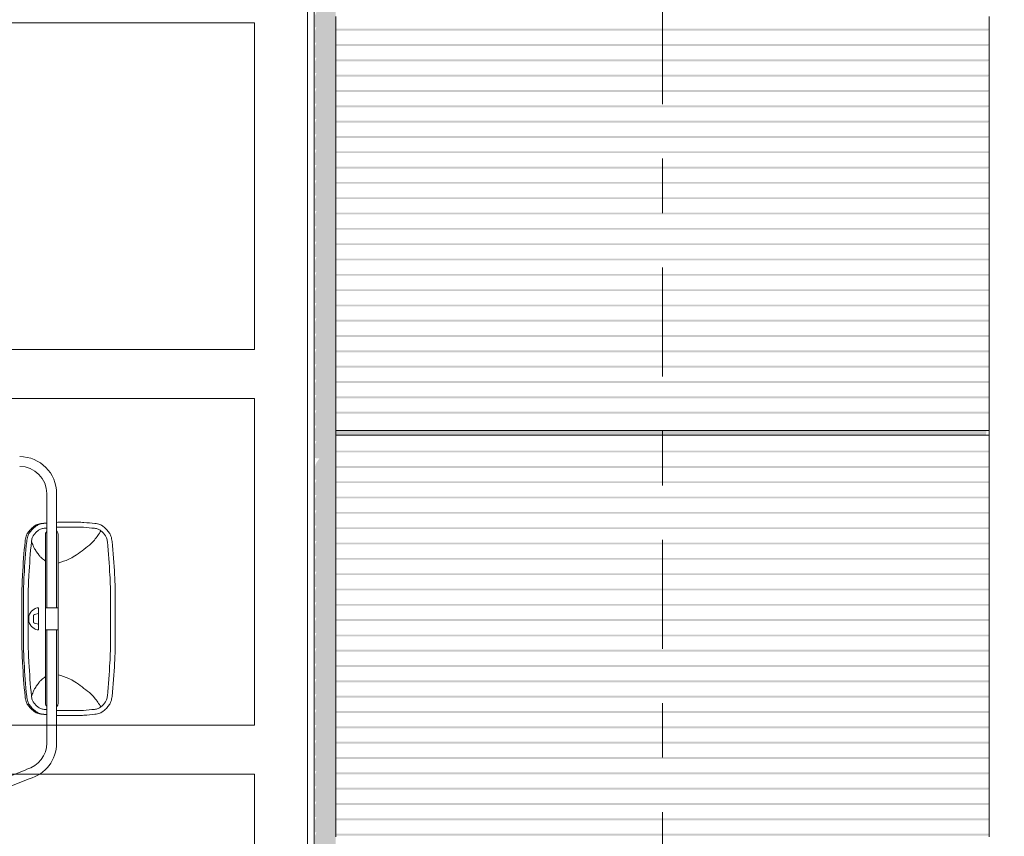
# Model space of a CAD drawing. Header units: metres. Extents: x -4 to 112, y -27 to 26.
# Tile 86 of 167: x 31.57 to 33.38, y 1.46 to 2.96. Entities that reach past the tile are written whole.
import ezdxf
from ezdxf.enums import TextEntityAlignment as Align

# ---------------------------------------------------------------- set-up
doc = ezdxf.new("R2010")
doc.units = ezdxf.units.M
doc.header["$MEASUREMENT"] = 0
doc.linetypes.add('Raster', pattern=[0.4, 0.2, -0.1, 0, -0.1])
for name, color, linetype in [('10 Fassade', 7, 'Continuous'), ('10 Wand außen', 7, 'Continuous'), ('90 Achsraster', 7, 'Continuous'), ('94 Genehmigungsplanung Bemaßung', 7, 'Continuous')]:
    doc.layers.add(name, color=color, linetype=linetype)
doc.styles.add('ERSTELLTER_STIL_1', font='arial.ttf')
doc.styles.add('ERSTELLTER_STIL_2', font='arial.ttf')
doc.dimstyles.new('ERSTELLTER_STIL__1', dxfattribs={"dimtxt": 0.25, "dimasz": 0.19, "dimexe": 0.18, "dimexo": 0.1, "dimgap": 0, "dimtad": 1, "dimtih": 1, "dimtoh": 1, "dimzin": 0, "dimdsep": 46, "dimtxsty": 'ERSTELLTER_STIL_2', "dimblk": 'ARROWHEAD_6', "dimblk1": 'ARROWHEAD_6', "dimblk2": 'ARROWHEAD_6', "dimcen": 0.09, "dimclrd": 7, "dimclre": 7, "dimclrt": 7, "dimazin": 0, "dimtfac": 1, "dimtdec": 4, "dimtmove": 0, "dimatfit": 3, "dimfxl": 1, "dimtolj": 1, "dimtzin": 0, "dimarcsym": 0})

# ---------------------------------------------------------------- blocks, each defined once
blk = doc.blocks.new('Standard-Rastermarker[6]_1', base_point=(32.7511, 10))
at = {"layer": '90 Achsraster', "color": 14, "linetype": 'Raster', "lineweight": 18, "true_color": 0xa80000}
blk.add_line((32.7511, 9), (32.7511, -1), dxfattribs=at)
at = {"layer": '90 Achsraster', "color": 14, "lineweight": 18, "true_color": 0xa80000, "style": 'ERSTELLTER_STIL_1'}
for tag, p in [('AC_MarkerText_1_0', (32.7511, 10.5)), ('AC_MarkerText_1_1', (32.7511, -2.2))]:
    blk.add_attdef(tag, text='', height=0.3, rotation=360, dxfattribs=at).set_placement(p, align=Align.TOP_CENTER)
blk = doc.blocks.new('*D38', base_point=(27236.1321, 0))
at = {"layer": '94 Genehmigungsplanung Bemaßung', "color": 7, "linetype": 'Continuous', "lineweight": 13}
for p, q in [((17.3411, 9.2531), (17.3411, 9.6281)), ((58.1625, 9.2531), (58.1625, 9.6281)), ((17.4411, 9.5406), (17.2411, 9.3406)), ((58.0625, 9.3406), (58.2625, 9.5406)), ((17.1911, 9.4406), (17.3411, 9.4406)), ((17.3411, 9.4406), (58.1625, 9.4406)), ((58.1625, 9.4406), (58.3125, 9.4406))]:
    blk.add_line(p, q, dxfattribs=at)
at = {"layer": '94 Genehmigungsplanung Bemaßung', "color": 7, "lineweight": 13, "insert": (37.3228, 9.4906), "char_height": 0.25, "attachment_point": 7, "style": 'ERSTELLTER_STIL_2'}
blk.add_mtext('\\A1;{\\pql;\\fArial|b0|i0|c0|p0;\\W1.000000;40,82}', dxfattribs=at)
blk = doc.blocks.new('ARROWHEAD_6')
at = {"color": 0, "linetype": 'Continuous', "lineweight": 0}
for p, q in [((-0.5, -0.5), (0.5, 0.5)), ((0, 0), (-1, 0))]:
    blk.add_line(p, q, dxfattribs=at)

msp = doc.modelspace()

# ---------------------------------------------------------------- hatches: boundary and pattern name
at = {"layer": '10 Fassade', "linetype": 'Continuous', "lineweight": 0, "true_color": 0x000000}
for points in [[(32.1511, 2.9357), (33.3511, 2.9357), (33.3511, 2.9387), (32.1511, 2.9387)], [(32.1511, 2.9357), (32.1511, 2.9352), (33.3486, 2.9352), (33.3511, 2.9357)], [(32.1511, 2.9076), (33.3511, 2.9076), (33.3511, 2.9106), (32.1511, 2.9106)], [(32.1511, 2.9076), (32.1511, 2.9071), (33.3486, 2.9071), (33.3511, 2.9076)], [(32.1511, 2.8824), (32.1511, 2.8794), (33.3511, 2.8794), (33.3511, 2.8824)], [(32.1511, 2.8794), (32.1511, 2.8789), (33.3486, 2.8789), (33.3511, 2.8794)], [(32.1511, 2.8543), (32.1511, 2.8513), (33.3511, 2.8513), (33.3511, 2.8543)], [(32.1511, 2.8508), (33.3486, 2.8508), (33.3511, 2.8513), (32.1511, 2.8513)], [(32.1511, 2.8261), (32.1511, 2.8231), (33.3511, 2.8231), (33.3511, 2.8261)], [(32.1511, 2.8231), (32.1511, 2.8226), (33.3486, 2.8226), (33.3511, 2.8231)], [(32.1511, 2.795), (33.3511, 2.795), (33.3511, 2.798), (32.1511, 2.798)], [(32.1511, 2.7945), (33.3486, 2.7945), (33.3511, 2.795), (32.1511, 2.795)], [(32.1511, 2.7669), (33.3511, 2.7669), (33.3511, 2.7699), (32.1511, 2.7699)], [(32.1511, 2.7669), (32.1511, 2.7663), (33.3486, 2.7663), (33.3511, 2.7669)], [(32.1511, 2.7387), (33.3511, 2.7387), (33.3511, 2.7417), (32.1511, 2.7417)], [(32.1511, 2.7387), (32.1511, 2.7382), (33.3486, 2.7382), (33.3511, 2.7387)], [(32.1511, 2.7106), (33.3511, 2.7106), (33.3511, 2.7136), (32.1511, 2.7136)], [(32.1511, 2.7101), (33.3486, 2.7101), (33.3511, 2.7106), (32.1511, 2.7106)], [(32.1511, 2.6824), (33.3511, 2.6824), (33.3511, 2.6854), (32.1511, 2.6854)], [(32.1511, 2.6819), (33.3486, 2.6819), (33.3511, 2.6824), (32.1511, 2.6824)], [(32.1511, 2.6543), (33.3511, 2.6543), (33.3511, 2.6573), (32.1511, 2.6573)], [(32.1511, 2.6538), (33.3486, 2.6538), (33.3511, 2.6543), (32.1511, 2.6543)], [(32.1511, 2.6291), (32.1511, 2.6261), (33.3511, 2.6261), (33.3511, 2.6291)], [(32.1511, 2.6256), (33.3486, 2.6256), (33.3511, 2.6261), (32.1511, 2.6261)], [(32.1511, 2.598), (33.3511, 2.598), (33.3511, 2.601), (32.1511, 2.601)], [(32.1511, 2.5975), (33.3486, 2.5975), (33.3511, 2.598), (32.1511, 2.598)], [(32.1511, 2.5699), (33.3511, 2.5699), (33.3511, 2.5729), (32.1511, 2.5729)], [(32.1511, 2.5699), (32.1511, 2.5693), (33.3486, 2.5693), (33.3511, 2.5699)], [(32.1511, 2.5417), (33.3511, 2.5417), (33.3511, 2.5447), (32.1511, 2.5447)], [(32.1511, 2.5412), (33.3486, 2.5412), (33.3511, 2.5417), (32.1511, 2.5417)], [(32.1511, 2.5166), (32.1511, 2.5136), (33.3511, 2.5136), (33.3511, 2.5166)], [(32.1511, 2.5136), (32.1511, 2.5131), (33.3486, 2.5131), (33.3511, 2.5136)], [(32.1511, 2.4854), (33.3511, 2.4854), (33.3511, 2.4884), (32.1511, 2.4884)], [(32.1511, 2.4854), (32.1511, 2.4849), (33.3486, 2.4849), (33.3511, 2.4854)], [(32.1511, 2.4573), (33.3511, 2.4573), (33.3511, 2.4603), (32.1511, 2.4603)], [(32.1511, 2.4568), (33.3486, 2.4568), (33.3511, 2.4573), (32.1511, 2.4573)], [(32.1511, 2.4321), (32.1511, 2.4291), (33.3511, 2.4291), (33.3511, 2.4321)], [(32.1511, 2.4286), (33.3486, 2.4286), (33.3511, 2.4291), (32.1511, 2.4291)], [(32.1511, 2.401), (33.3511, 2.401), (33.3511, 2.404), (32.1511, 2.404)], [(32.1511, 2.4005), (33.3486, 2.4005), (33.3511, 2.401), (32.1511, 2.401)], [(32.1511, 2.3759), (32.1511, 2.3729), (33.3511, 2.3729), (33.3511, 2.3759)], [(32.1511, 2.3729), (32.1511, 2.3723), (33.3486, 2.3723), (33.3511, 2.3729)], [(32.1511, 2.3477), (32.1511, 2.3447), (33.3511, 2.3447), (33.3511, 2.3477)], [(32.1511, 2.3447), (32.1511, 2.3442), (33.3486, 2.3442), (33.3511, 2.3447)], [(32.1511, 2.3196), (32.1511, 2.3166), (33.3511, 2.3166), (33.3511, 2.3196)], [(32.1511, 2.3161), (33.3486, 2.3161), (33.3511, 2.3166), (32.1511, 2.3166)], [(32.1511, 2.2914), (32.1511, 2.2884), (33.3511, 2.2884), (33.3511, 2.2914)], [(32.1511, 2.2884), (32.1511, 2.2879), (33.3486, 2.2879), (33.3511, 2.2884)], [(32.1511, 2.2633), (32.1511, 2.2603), (33.3511, 2.2603), (33.3511, 2.2633)], [(32.1511, 2.2598), (33.3486, 2.2598), (33.3511, 2.2603), (32.1511, 2.2603)], [(32.1511, 2.2351), (32.1511, 2.2321), (33.3511, 2.2321), (33.3511, 2.2351)], [(32.1511, 2.2316), (33.3486, 2.2316), (33.3511, 2.2321), (32.1511, 2.2321)], [(32.1511, 2.2005), (32.1511, 2.195), (33.3456, 2.195), (33.3463, 2.1973), (33.3463, 2.2005)], [(32.1511, 2.195), (32.1511, 2.1929), (33.3454, 2.1929), (33.3456, 2.195)], [(32.1511, 2.1929), (32.1511, 2.192), (33.3451, 2.192), (33.3456, 2.1927), (33.3454, 2.1929)], [(32.1511, 2.1609), (33.3511, 2.1609), (33.3511, 2.1639), (32.1511, 2.1639)], [(32.1511, 2.1609), (32.1511, 2.1604), (33.3486, 2.1604), (33.3511, 2.1609)], [(32.1511, 2.1357), (32.1511, 2.1327), (33.3511, 2.1327), (33.3511, 2.1357)], [(32.1511, 2.1322), (33.3486, 2.1322), (33.3511, 2.1327), (32.1511, 2.1327)], [(32.1511, 2.1076), (32.1511, 2.1046), (33.3511, 2.1046), (33.3511, 2.1076)], [(32.1511, 2.1041), (33.3486, 2.1041), (33.3511, 2.1046), (32.1511, 2.1046)], [(32.1511, 2.0794), (32.1511, 2.0764), (33.3511, 2.0764), (33.3511, 2.0794)], [(32.1511, 2.0764), (32.1511, 2.0759), (33.3486, 2.0759), (33.3511, 2.0764)], [(32.1511, 2.0513), (32.1511, 2.0483), (33.3511, 2.0483), (33.3511, 2.0513)], [(32.1511, 2.0483), (32.1511, 2.0478), (33.3486, 2.0478), (33.3511, 2.0483)], [(32.1511, 2.0202), (33.3511, 2.0202), (33.3511, 2.0231), (32.1511, 2.0231)], [(32.1511, 2.0196), (33.3486, 2.0196), (33.3511, 2.0202), (32.1511, 2.0202)], [(32.1511, 1.992), (33.3511, 1.992), (33.3511, 1.995), (32.1511, 1.995)], [(32.1511, 1.992), (32.1511, 1.9915), (33.3486, 1.9915), (33.3511, 1.992)], [(32.1511, 1.9669), (32.1511, 1.9639), (33.3511, 1.9639), (33.3511, 1.9669)], [(32.1511, 1.9639), (32.1511, 1.9634), (33.3486, 1.9634), (33.3511, 1.9639)], [(32.1511, 1.9357), (33.3511, 1.9357), (33.3511, 1.9387), (32.1511, 1.9387)], [(32.1511, 1.9357), (32.1511, 1.9352), (33.3486, 1.9352), (33.3511, 1.9357)], [(32.1511, 1.9076), (33.3511, 1.9076), (33.3511, 1.9106), (32.1511, 1.9106)], [(32.1511, 1.9076), (32.1511, 1.9071), (33.3486, 1.9071), (33.3511, 1.9076)], [(32.1511, 1.8794), (33.3511, 1.8794), (33.3511, 1.8824), (32.1511, 1.8824)], [(32.1511, 1.8789), (33.3486, 1.8789), (33.3511, 1.8794), (32.1511, 1.8794)], [(32.1511, 1.8513), (33.3511, 1.8513), (33.3511, 1.8543), (32.1511, 1.8543)], [(32.1511, 1.8508), (33.3486, 1.8508), (33.3511, 1.8513), (32.1511, 1.8513)], [(32.1511, 1.8261), (32.1511, 1.8231), (33.3511, 1.8231), (33.3511, 1.8261)], [(32.1511, 1.8231), (32.1511, 1.8226), (33.3486, 1.8226), (33.3511, 1.8231)], [(32.1511, 1.798), (32.1511, 1.795), (33.3511, 1.795), (33.3511, 1.798)], [(32.1511, 1.7945), (33.3486, 1.7945), (33.3511, 1.795), (32.1511, 1.795)], [(32.1511, 1.7669), (33.3511, 1.7669), (33.3511, 1.7699), (32.1511, 1.7699)], [(32.1511, 1.7669), (32.1511, 1.7663), (33.3486, 1.7663), (33.3511, 1.7669)], [(32.1511, 1.7387), (33.3511, 1.7387), (33.3511, 1.7417), (32.1511, 1.7417)], [(32.1511, 1.7382), (33.3486, 1.7382), (33.3511, 1.7387), (32.1511, 1.7387)], [(32.1511, 1.7136), (32.1511, 1.7106), (33.3511, 1.7106), (33.3511, 1.7136)], [(32.1511, 1.7106), (32.1511, 1.7101), (33.3486, 1.7101), (33.3511, 1.7106)], [(32.1511, 1.6854), (32.1511, 1.6824), (33.3511, 1.6824), (33.3511, 1.6854)], [(32.1511, 1.6824), (32.1511, 1.6819), (33.3486, 1.6819), (33.3511, 1.6824)], [(32.1511, 1.6543), (33.3511, 1.6543), (33.3511, 1.6573), (32.1511, 1.6573)], [(32.1511, 1.6538), (33.3486, 1.6538), (33.3511, 1.6543), (32.1511, 1.6543)], [(32.1511, 1.6291), (32.1511, 1.6261), (33.3511, 1.6261), (33.3511, 1.6291)], [(32.1511, 1.6261), (32.1511, 1.6256), (33.3486, 1.6256), (33.3511, 1.6261)], [(32.1511, 1.601), (32.1511, 1.598), (33.3511, 1.598), (33.3511, 1.601)], [(32.1511, 1.598), (32.1511, 1.5975), (33.3486, 1.5975), (33.3511, 1.598)], [(32.1511, 1.5729), (32.1511, 1.5699), (33.3511, 1.5699), (33.3511, 1.5729)], [(32.1511, 1.5693), (33.3486, 1.5693), (33.3511, 1.5699), (32.1511, 1.5699)], [(32.1511, 1.5417), (33.3511, 1.5417), (33.3511, 1.5447), (32.1511, 1.5447)], [(32.1511, 1.5417), (32.1511, 1.5412), (33.3486, 1.5412), (33.3511, 1.5417)], [(32.1511, 1.5136), (33.3511, 1.5136), (33.3511, 1.5166), (32.1511, 1.5166)], [(32.1511, 1.5131), (33.3486, 1.5131), (33.3511, 1.5136), (32.1511, 1.5136)], [(32.1511, 1.4854), (33.3511, 1.4854), (33.3511, 1.4884), (32.1511, 1.4884)], [(32.1511, 1.4849), (33.3486, 1.4849), (33.3511, 1.4854), (32.1511, 1.4854)], [(32.1511, 1.4573), (33.3511, 1.4573), (33.3511, 1.4603), (32.1511, 1.4603)], [(32.1511, 1.4573), (32.1511, 1.4568), (33.3486, 1.4568), (33.3511, 1.4573)]]:
    msp.add_hatch(color=18, dxfattribs=at).paths.add_polyline_path(points)
at = {"layer": '10 Wand außen', "linetype": 'Continuous', "lineweight": 0, "true_color": 0x000000}
msp.add_hatch(color=18, dxfattribs=at).paths.add_polyline_path([(28.3511, 4.4464), (32.1132, 4.4464), (32.1132, 4.4349), (32.1157, 4.4349), (32.1132, 4.4289), (32.1132, 4.4067), (32.1157, 4.4067), (32.1132, 4.4007), (32.1132, 4.3786), (32.1157, 4.3786), (32.1132, 4.3726), (32.1132, 4.3504), (32.1157, 4.3504), (32.1132, 4.3444), (32.1132, 4.3223), (32.1157, 4.3223), (32.1132, 4.3163), (32.1132, 4.2941), (32.1157, 4.2941), (32.1132, 4.2881), (32.1132, 4.266), (32.1157, 4.266), (32.1132, 4.26), (32.1132, 4.2379), (32.1157, 4.2379), (32.1132, 4.2319), (32.1132, 4.2097), (32.1157, 4.2097), (32.1132, 4.2037), (32.1132, 4.1816), (32.1157, 4.1816), (32.1132, 4.1756), (32.1132, 4.1504), (32.1152, 4.1498), (32.1212, 4.1498), (32.1162, 4.1427), (32.1141, 4.1388), (32.1132, 4.1354), (32.1132, 4.1103), (32.1157, 4.1103), (32.1132, 4.1043), (32.1132, 4.0822), (32.1157, 4.0822), (32.1132, 4.0762), (32.1132, 4.054), (32.1157, 4.054), (32.1132, 4.048), (32.1132, 4.0259), (32.1157, 4.0259), (32.1132, 4.0199), (32.1132, 3.9977), (32.1157, 3.9977), (32.1132, 3.9917), (32.1132, 3.9696), (32.1157, 3.9696), (32.1132, 3.9636), (32.1132, 3.9414), (32.1157, 3.9414), (32.1132, 3.9354), (32.1132, 3.9133), (32.1157, 3.9133), (32.1132, 3.9073), (32.1132, 3.8852), (32.1157, 3.8852), (32.1132, 3.8792), (32.1132, 3.857), (32.1157, 3.857), (32.1132, 3.851), (32.1132, 3.8289), (32.1157, 3.8289), (32.1132, 3.8229), (32.1132, 3.8007), (32.1157, 3.8007), (32.1132, 3.7947), (32.1132, 3.7726), (32.1157, 3.7726), (32.1132, 3.7666), (32.1132, 3.7444), (32.1157, 3.7444), (32.1132, 3.7384), (32.1132, 3.7163), (32.1157, 3.7163), (32.1132, 3.7103), (32.1132, 3.6882), (32.1157, 3.6882), (32.1132, 3.6822), (32.1132, 3.66), (32.1157, 3.66), (32.1132, 3.654), (32.1132, 3.6319), (32.1157, 3.6319), (32.1132, 3.6259), (32.1132, 3.6037), (32.1157, 3.6037), (32.1132, 3.5977), (32.1132, 3.5756), (32.1157, 3.5756), (32.1132, 3.5696), (32.1132, 3.5474), (32.1157, 3.5474), (32.1132, 3.5414), (32.1132, 3.5193), (32.1157, 3.5193), (32.1132, 3.5133), (32.1132, 3.4912), (32.1157, 3.4912), (32.1132, 3.4852), (32.1132, 3.463), (32.1157, 3.463), (32.1132, 3.457), (32.1132, 3.4349), (32.1157, 3.4349), (32.1132, 3.4289), (32.1132, 3.4067), (32.1157, 3.4067), (32.1132, 3.4007), (32.1132, 3.3786), (32.1157, 3.3786), (32.1132, 3.3726), (32.1132, 3.3504), (32.1157, 3.3504), (32.1132, 3.3444), (32.1132, 3.3223), (32.1157, 3.3223), (32.1132, 3.3163), (32.1132, 3.2941), (32.1157, 3.2941), (32.1132, 3.2881), (32.1132, 3.266), (32.1157, 3.266), (32.1132, 3.26), (32.1132, 3.2379), (32.1157, 3.2379), (32.1132, 3.2319), (32.1132, 3.2097), (32.1157, 3.2097), (32.1132, 3.2037), (32.1132, 3.1816), (32.1157, 3.1816), (32.1132, 3.1756), (32.1132, 3.1504), (32.1152, 3.1498), (32.1212, 3.1498), (32.1162, 3.1427), (32.1141, 3.1388), (32.1132, 3.1354), (32.1132, 3.1103), (32.1157, 3.1103), (32.1132, 3.1043), (32.1132, 3.0822), (32.1157, 3.0822), (32.1132, 3.0762), (32.1132, 3.054), (32.1157, 3.054), (32.1132, 3.048), (32.1132, 3.0259), (32.1157, 3.0259), (32.1132, 3.0199), (32.1132, 2.9977), (32.1157, 2.9977), (32.1132, 2.9917), (32.1132, 2.9696), (32.1157, 2.9696), (32.1132, 2.9636), (32.1132, 2.9414), (32.1157, 2.9414), (32.1132, 2.9354), (32.1132, 2.9133), (32.1157, 2.9133), (32.1132, 2.9073), (32.1132, 2.8852), (32.1157, 2.8852), (32.1132, 2.8792), (32.1132, 2.857), (32.1157, 2.857), (32.1132, 2.851), (32.1132, 2.8289), (32.1157, 2.8289), (32.1132, 2.8229), (32.1132, 2.8007), (32.1157, 2.8007), (32.1132, 2.7947), (32.1132, 2.7726), (32.1157, 2.7726), (32.1132, 2.7666), (32.1132, 2.7444), (32.1157, 2.7444), (32.1132, 2.7384), (32.1132, 2.7163), (32.1157, 2.7163), (32.1132, 2.7103), (32.1132, 2.6882), (32.1157, 2.6882), (32.1132, 2.6822), (32.1132, 2.66), (32.1157, 2.66), (32.1132, 2.654), (32.1132, 2.6319), (32.1157, 2.6319), (32.1132, 2.6259), (32.1132, 2.6037), (32.1157, 2.6037), (32.1132, 2.5977), (32.1132, 2.5756), (32.1157, 2.5756), (32.1132, 2.5696), (32.1132, 2.5474), (32.1157, 2.5474), (32.1132, 2.5414), (32.1132, 2.5193), (32.1157, 2.5193), (32.1132, 2.5133), (32.1132, 2.4912), (32.1157, 2.4912), (32.1132, 2.4852), (32.1132, 2.463), (32.1157, 2.463), (32.1132, 2.457), (32.1132, 2.4349), (32.1157, 2.4349), (32.1132, 2.4289), (32.1132, 2.4067), (32.1157, 2.4067), (32.1132, 2.4007), (32.1132, 2.3786), (32.1157, 2.3786), (32.1132, 2.3726), (32.1132, 2.3504), (32.1157, 2.3504), (32.1132, 2.3444), (32.1132, 2.3223), (32.1157, 2.3223), (32.1132, 2.3163), (32.1132, 2.2941), (32.1157, 2.2941), (32.1132, 2.2881), (32.1132, 2.266), (32.1157, 2.266), (32.1132, 2.26), (32.1132, 2.2379), (32.1157, 2.2379), (32.1132, 2.2319), (32.1132, 2.2097), (32.1157, 2.2097), (32.1132, 2.2037), (32.1132, 2.1816), (32.1157, 2.1816), (32.1132, 2.1756), (32.1132, 2.1504), (32.1152, 2.1498), (32.1212, 2.1498), (32.1162, 2.1427), (32.1141, 2.1388), (32.1132, 2.1354), (32.1132, 2.1103), (32.1157, 2.1103), (32.1132, 2.1043), (32.1132, 2.0822), (32.1157, 2.0822), (32.1132, 2.0762), (32.1132, 2.054), (32.1157, 2.054), (32.1132, 2.048), (32.1132, 2.0259), (32.1157, 2.0259), (32.1132, 2.0199), (32.1132, 1.9977), (32.1157, 1.9977), (32.1132, 1.9917), (32.1132, 1.9696), (32.1157, 1.9696), (32.1132, 1.9636), (32.1132, 1.9414), (32.1157, 1.9414), (32.1132, 1.9354), (32.1132, 1.9133), (32.1157, 1.9133), (32.1132, 1.9073), (32.1132, 1.8852), (32.1157, 1.8852), (32.1132, 1.8792), (32.1132, 1.857), (32.1157, 1.857), (32.1132, 1.851), (32.1132, 1.8289), (32.1157, 1.8289), (32.1132, 1.8229), (32.1132, 1.8007), (32.1157, 1.8007), (32.1132, 1.7947), (32.1132, 1.7726), (32.1157, 1.7726), (32.1132, 1.7666), (32.1132, 1.7444), (32.1157, 1.7444), (32.1132, 1.7384), (32.1132, 1.7163), (32.1157, 1.7163), (32.1132, 1.7103), (32.1132, 1.6882), (32.1157, 1.6882), (32.1132, 1.6822), (32.1132, 1.66), (32.1157, 1.66), (32.1132, 1.654), (32.1132, 1.6319), (32.1157, 1.6319), (32.1132, 1.6259), (32.1132, 1.6037), (32.1157, 1.6037), (32.1132, 1.5977), (32.1132, 1.5756), (32.1157, 1.5756), (32.1132, 1.5696), (32.1132, 1.5474), (32.1157, 1.5474), (32.1132, 1.5414), (32.1132, 1.5193), (32.1157, 1.5193), (32.1132, 1.5133), (32.1132, 1.4912), (32.1157, 1.4912), (32.1132, 1.4852), (32.1132, 1.463), (32.1157, 1.463), (32.1132, 1.457), (32.1132, 1.4349), (32.1157, 1.4349), (32.1132, 1.4289), (32.1132, 1.4067), (32.1157, 1.4067), (32.1132, 1.4007), (32.1132, 1.3786), (32.1157, 1.3786), (32.1132, 1.3726), (32.1132, 1.3504), (32.1157, 1.3504), (32.1132, 1.3444), (32.1132, 1.3223), (32.1157, 1.3223), (32.1132, 1.3163), (32.1132, 1.2941), (32.1157, 1.2941), (32.1132, 1.2881), (32.1132, 1.266), (32.1157, 1.266), (32.1132, 1.26), (32.1132, 1.2379), (32.1157, 1.2379), (32.1132, 1.2319), (32.1132, 1.2097), (32.1157, 1.2097), (32.1132, 1.2037), (32.1132, 1.1816), (32.1157, 1.1816), (32.1132, 1.1756), (32.1132, 1.1504), (32.1152, 1.1498), (32.1156, 1.1498), (32.1115, 1.1439), (32.1115, 0), (32.1511, 0), (32.1511, 4.5), (28.3511, 4.5)])

# ---------------------------------------------------------------- linework, layer by layer
at = {"color": 7, "linetype": 'Continuous', "lineweight": 13}
for p, q in [((31.6204, 2.0849), (31.6204, 1.8749)), ((31.6384, 2.0849), (31.6384, 1.8749)), ((31.6174, 2.0307), (31.6204, 2.0307)), ((31.6179, 2.0089), (31.6179, 1.7008)), ((31.641, 2.0089), (31.641, 1.7008)), ((31.6053, 1.8649), (31.5975, 1.8627)), ((31.6053, 1.8754), (31.6053, 1.8344)), ((31.6179, 1.8749), (31.641, 1.8749)), ((31.5957, 1.8603), (31.5957, 1.8495)), ((31.6053, 1.8449), (31.5975, 1.8471)), ((31.6179, 1.8349), (31.641, 1.8349)), ((31.6204, 1.8349), (31.6204, 1.6268)), ((31.6384, 1.8349), (31.6384, 1.6268)), ((31.6174, 1.6791), (31.6204, 1.6791)), ((31.49, 1.5412), (31.5834, 1.5785)), ((31.494, 1.5237), (31.5881, 1.5612))]:
    msp.add_line(p, q, dxfattribs=at)
at = {"color": 7, "linetype": 'Continuous', "lineweight": 13, "flags": 128}
for points in [[(31.5804, 1.9972, -0.056603), (31.5823, 2.0067, -0.078452), (31.5854, 2.0129, -0.034038), (31.5907, 2.0192, -0.035038), (31.5966, 2.0246, -0.08083), (31.6025, 2.0279, -0.057491), (31.6117, 2.03)], [(31.5834, 1.9972, -0.056603), (31.5853, 2.0067, -0.078452), (31.5884, 2.0129, -0.034038), (31.5937, 2.0192, -0.035038), (31.5996, 2.0246, -0.08083), (31.6055, 2.0279, -0.057491), (31.6147, 2.03)], [(31.7088, 2.03, -0.057491), (31.718, 2.0279, -0.08083), (31.7239, 2.0246, -0.035038), (31.7298, 2.0192, -0.034038), (31.7351, 2.0129, -0.078452), (31.7382, 2.0067, -0.056603), (31.7401, 1.9972)], [(31.592, 1.9964, -0.056603), (31.5935, 2.0035, -0.078452), (31.5958, 2.0082, -0.034038), (31.5998, 2.013, -0.035038), (31.6043, 2.017, -0.08083), (31.6087, 2.0195, -0.057491), (31.6156, 2.0211)], [(31.7199, 2.0166, -0.030502), (31.7077, 1.9996, -0.048984), (31.6985, 1.9904, -0.011788), (31.6852, 1.9799, -0.011974), (31.6717, 1.9703, -0.049768), (31.6605, 1.9642, -0.030748), (31.641, 1.9574)], [(31.7079, 2.0211, -0.057491), (31.7148, 2.0195, -0.08083), (31.7192, 2.017, -0.035038), (31.7237, 2.013, -0.034038), (31.7277, 2.0082, -0.078452), (31.73, 2.0035, -0.056603), (31.7315, 1.9964)], [(31.5804, 1.7125, -0.007628), (31.5756, 1.7744, -0.014381), (31.5746, 1.8074), (31.5745, 1.8549), (31.5746, 1.9024, -0.014381), (31.5756, 1.9353, -0.007628), (31.5804, 1.9972)], [(31.5834, 1.7125, -0.007628), (31.5786, 1.7744, -0.014381), (31.5776, 1.8074), (31.5775, 1.8549), (31.5776, 1.9024, -0.014381), (31.5786, 1.9353, -0.007628), (31.5834, 1.9972)], [(31.592, 1.7134, -0.007628), (31.5873, 1.7749, -0.014381), (31.5863, 1.8076), (31.5862, 1.8549), (31.5863, 1.9021, -0.014381), (31.5873, 1.9348, -0.007628), (31.592, 1.9964)], [(31.6179, 1.9611, -0.029552), (31.6105, 1.9669, -0.048188), (31.6065, 1.9711, -0.011178), (31.6021, 1.9772, -0.011011), (31.5978, 1.9836, -0.047458), (31.5952, 1.9889, -0.029325), (31.5922, 1.9979)], [(31.7315, 1.9964, -0.007628), (31.7362, 1.9348, -0.014381), (31.7372, 1.9021), (31.7373, 1.8549), (31.7372, 1.8076, -0.014381), (31.7362, 1.7749, -0.007628), (31.7315, 1.7134)], [(31.7401, 1.9972, -0.007628), (31.7449, 1.9353, -0.014381), (31.7459, 1.9024), (31.746, 1.8549), (31.7459, 1.8074, -0.014381), (31.7449, 1.7744, -0.007628), (31.7401, 1.7125)], [(31.6053, 1.8344, -0.054049), (31.6004, 1.8354, -0.077228), (31.5973, 1.8369, -0.031609), (31.593, 1.8402, -0.053756), (31.5909, 1.8426, -0.052048), (31.5888, 1.8464, -0.052179), (31.5874, 1.8505, -0.051461), (31.587, 1.8549, -0.051461), (31.5874, 1.8592, -0.052179), (31.5888, 1.8634, -0.052048), (31.5909, 1.8672, -0.053756), (31.593, 1.8695, -0.031609), (31.5973, 1.8729, -0.077228), (31.6004, 1.8744, -0.054049), (31.6053, 1.8754)], [(31.5957, 1.8603, -0.053709), (31.5957, 1.8609, -0.075573), (31.5959, 1.8613, -0.0313), (31.5962, 1.8618, -0.032148), (31.5965, 1.8622, -0.077683), (31.5969, 1.8625, -0.054482), (31.5975, 1.8627)], [(31.5975, 1.8471, -0.054482), (31.5969, 1.8473, -0.077683), (31.5965, 1.8476, -0.032148), (31.5962, 1.848, -0.0313), (31.5959, 1.8484, -0.075573), (31.5957, 1.8489, -0.053709), (31.5957, 1.8495)], [(31.5922, 1.7119, -0.029325), (31.5952, 1.7209, -0.047458), (31.5978, 1.7262, -0.011011), (31.6021, 1.7326, -0.011178), (31.6065, 1.7387, -0.048188), (31.6105, 1.7429, -0.029552), (31.6179, 1.7487)], [(31.641, 1.7523, -0.030748), (31.6605, 1.7455, -0.049768), (31.6717, 1.7395, -0.011974), (31.6852, 1.7298, -0.011788), (31.6985, 1.7194, -0.048984), (31.7077, 1.7101, -0.030502), (31.7199, 1.6932)], [(31.6117, 1.6797, -0.057491), (31.6025, 1.6819, -0.08083), (31.5966, 1.6851, -0.035038), (31.5907, 1.6905, -0.034038), (31.5854, 1.6969, -0.078452), (31.5823, 1.7031, -0.056603), (31.5804, 1.7125)], [(31.6147, 1.6797, -0.057491), (31.6055, 1.6819, -0.08083), (31.5996, 1.6851, -0.035038), (31.5937, 1.6905, -0.034038), (31.5884, 1.6969, -0.078452), (31.5853, 1.7031, -0.056603), (31.5834, 1.7125)], [(31.6156, 1.6887, -0.057491), (31.6087, 1.6903, -0.08083), (31.6043, 1.6927, -0.035038), (31.5998, 1.6968, -0.034038), (31.5958, 1.7016, -0.078452), (31.5935, 1.7063, -0.056603), (31.592, 1.7134)], [(31.7315, 1.7134, -0.056603), (31.73, 1.7063, -0.078452), (31.7277, 1.7016, -0.034038), (31.7237, 1.6968, -0.035038), (31.7192, 1.6927, -0.08083), (31.7148, 1.6903, -0.057491), (31.7079, 1.6887)], [(31.7401, 1.7125, -0.056603), (31.7382, 1.7031, -0.078452), (31.7351, 1.6969, -0.034038), (31.7298, 1.6905, -0.035038), (31.7239, 1.6851, -0.08083), (31.718, 1.6819, -0.057491), (31.7088, 1.6797)]]:
    msp.add_lwpolyline(points, format="xyb", dxfattribs=at)
at = {"color": 7, "linetype": 'Continuous', "lineweight": 13}
for points in [[(31.6117, 2.03, -0.002623), (31.6174, 2.0307)], [(31.6147, 2.03, -0.002623), (31.6204, 2.0307)], [(31.6384, 2.0321, -0.011917), (31.646, 2.0324, -0.00127), (31.6617, 2.0324, -0.00127), (31.6775, 2.0324, -0.017213), (31.6885, 2.0319, -0.009242), (31.7088, 2.03)], [(31.6156, 2.0211, -0.002246), (31.6204, 2.0216)], [(31.6179, 2.0089, -0.0553), (31.6182, 2.012, -0.077175), (31.619, 2.0141, -0.026115), (31.6204, 2.0163)], [(31.6384, 2.0231, -0.012652), (31.6463, 2.0234, -0.00127), (31.6617, 2.0234, -0.00127), (31.6772, 2.0234, -0.017213), (31.6879, 2.023, -0.009242), (31.7079, 2.0211)], [(31.6384, 2.0163, -0.026115), (31.6399, 2.0141, -0.077175), (31.6407, 2.012, -0.0553), (31.641, 2.0089)], [(31.6204, 1.6934, -0.026115), (31.619, 1.6956, -0.077175), (31.6182, 1.6977, -0.0553), (31.6179, 1.7008)], [(31.641, 1.7008, -0.0553), (31.6407, 1.6977, -0.077175), (31.6399, 1.6956, -0.026115), (31.6384, 1.6934)], [(31.6204, 1.6881, -0.002246), (31.6156, 1.6887)], [(31.7079, 1.6887, -0.009242), (31.6879, 1.6868, -0.017213), (31.6772, 1.6864, -0.00127), (31.6617, 1.6863, -0.00127), (31.6463, 1.6864, -0.012652), (31.6384, 1.6866)], [(31.6174, 1.6791, -0.002623), (31.6117, 1.6797)], [(31.6204, 1.6791, -0.002623), (31.6147, 1.6797)], [(31.7088, 1.6797, -0.009242), (31.6885, 1.6778, -0.017213), (31.6775, 1.6774, -0.00127), (31.6617, 1.6774, -0.00127), (31.646, 1.6774, -0.011917), (31.6384, 1.6776)]]:
    msp.add_lwpolyline(points, format="xyb", dxfattribs=at)
for centre, radius, start, end in [((31.5705, 2.0849), 0.0679, 0, 90), ((31.5705, 2.0849), 0.0499, 0, 90), ((31.5705, 1.6268), 0.0499, 285, 0), ((31.5705, 1.6268), 0.0679, 285, 0)]:
    msp.add_arc(centre, radius, start, end, dxfattribs=at)
at = {"layer": '10 Fassade', "color": 7, "linetype": 'Continuous', "lineweight": 13}
for p, q in [((32.1511, 2.9609), (32.1511, 2.9387)), ((33.3511, 2.9609), (33.3511, 2.9387)), ((32.1511, 2.9387), (32.1511, 2.9357)), ((32.1511, 2.9327), (32.1511, 2.9357)), ((32.1511, 2.9327), (32.1511, 2.9106)), ((33.3511, 2.9387), (33.3511, 2.9357)), ((33.3511, 2.9327), (33.3511, 2.9357)), ((33.3511, 2.9327), (33.3511, 2.9106)), ((32.1511, 2.9106), (32.1511, 2.9076)), ((32.1511, 2.9046), (32.1511, 2.9076)), ((32.1511, 2.9046), (32.1511, 2.8824)), ((33.3511, 2.9106), (33.3511, 2.9076)), ((33.3511, 2.9046), (33.3511, 2.9076)), ((33.3511, 2.9046), (33.3511, 2.8824)), ((32.1511, 2.8824), (32.1511, 2.8794)), ((32.1511, 2.8764), (32.1511, 2.8794)), ((32.1511, 2.8764), (32.1511, 2.8543)), ((33.3511, 2.8824), (33.3511, 2.8794)), ((33.3511, 2.8764), (33.3511, 2.8794)), ((33.3511, 2.8764), (33.3511, 2.8543)), ((32.1511, 2.8543), (32.1511, 2.8513)), ((32.1511, 2.8483), (32.1511, 2.8513)), ((32.1511, 2.8483), (32.1511, 2.8261)), ((33.3511, 2.8543), (33.3511, 2.8513)), ((33.3511, 2.8483), (33.3511, 2.8513)), ((33.3511, 2.8483), (33.3511, 2.8261)), ((32.1511, 2.8261), (32.1511, 2.8231)), ((32.1511, 2.8202), (32.1511, 2.8231)), ((33.3511, 2.8261), (33.3511, 2.8231)), ((33.3511, 2.8202), (33.3511, 2.8231)), ((32.1511, 2.8202), (32.1511, 2.798)), ((33.3511, 2.8202), (33.3511, 2.798)), ((32.1511, 2.798), (32.1511, 2.795)), ((32.1511, 2.792), (32.1511, 2.795)), ((32.1511, 2.792), (32.1511, 2.7699)), ((33.3511, 2.798), (33.3511, 2.795)), ((33.3511, 2.792), (33.3511, 2.795)), ((33.3511, 2.792), (33.3511, 2.7699)), ((32.1511, 2.7699), (32.1511, 2.7669)), ((33.3511, 2.7699), (33.3511, 2.7669)), ((32.1511, 2.7639), (32.1511, 2.7669)), ((32.1511, 2.7639), (32.1511, 2.7417)), ((33.3511, 2.7639), (33.3511, 2.7669)), ((33.3511, 2.7639), (33.3511, 2.7417)), ((32.1511, 2.7417), (32.1511, 2.7387)), ((32.1511, 2.7357), (32.1511, 2.7387)), ((32.1511, 2.7357), (32.1511, 2.7136)), ((33.3511, 2.7417), (33.3511, 2.7387)), ((33.3511, 2.7357), (33.3511, 2.7387)), ((33.3511, 2.7357), (33.3511, 2.7136)), ((32.1511, 2.7136), (32.1511, 2.7106)), ((33.3511, 2.7136), (33.3511, 2.7106)), ((32.1511, 2.7076), (32.1511, 2.7106)), ((32.1511, 2.7076), (32.1511, 2.6854)), ((33.3511, 2.7076), (33.3511, 2.7106)), ((33.3511, 2.7076), (33.3511, 2.6854)), ((32.1511, 2.6854), (32.1511, 2.6824)), ((32.1511, 2.6794), (32.1511, 2.6824)), ((32.1511, 2.6794), (32.1511, 2.6573)), ((33.3511, 2.6854), (33.3511, 2.6824)), ((33.3511, 2.6794), (33.3511, 2.6824)), ((33.3511, 2.6794), (33.3511, 2.6573)), ((32.1511, 2.6573), (32.1511, 2.6543)), ((32.1511, 2.6513), (32.1511, 2.6543)), ((32.1511, 2.6513), (32.1511, 2.6291)), ((33.3511, 2.6573), (33.3511, 2.6543)), ((33.3511, 2.6513), (33.3511, 2.6543)), ((33.3511, 2.6513), (33.3511, 2.6291)), ((32.1511, 2.6291), (32.1511, 2.6261)), ((32.1511, 2.6232), (32.1511, 2.6261)), ((32.1511, 2.6232), (32.1511, 2.601)), ((33.3511, 2.6291), (33.3511, 2.6261)), ((33.3511, 2.6232), (33.3511, 2.6261)), ((33.3511, 2.6232), (33.3511, 2.601)), ((32.1511, 2.601), (32.1511, 2.598)), ((32.1511, 2.595), (32.1511, 2.598)), ((32.1511, 2.595), (32.1511, 2.5729)), ((33.3511, 2.601), (33.3511, 2.598)), ((33.3511, 2.595), (33.3511, 2.598)), ((33.3511, 2.595), (33.3511, 2.5729)), ((32.1511, 2.5729), (32.1511, 2.5699)), ((32.1511, 2.5669), (32.1511, 2.5699)), ((33.3511, 2.5729), (33.3511, 2.5699)), ((33.3511, 2.5669), (33.3511, 2.5699)), ((32.1511, 2.5669), (32.1511, 2.5447)), ((33.3511, 2.5669), (33.3511, 2.5447)), ((32.1511, 2.5447), (32.1511, 2.5417)), ((32.1511, 2.5387), (32.1511, 2.5417)), ((32.1511, 2.5387), (32.1511, 2.5166)), ((33.3511, 2.5447), (33.3511, 2.5417)), ((33.3511, 2.5387), (33.3511, 2.5417)), ((33.3511, 2.5387), (33.3511, 2.5166)), ((32.1511, 2.5166), (32.1511, 2.5136)), ((33.3511, 2.5166), (33.3511, 2.5136)), ((32.1511, 2.5106), (32.1511, 2.5136)), ((32.1511, 2.5106), (32.1511, 2.4884)), ((33.3511, 2.5106), (33.3511, 2.5136)), ((33.3511, 2.5106), (33.3511, 2.4884)), ((32.1511, 2.4884), (32.1511, 2.4854)), ((32.1511, 2.4824), (32.1511, 2.4854)), ((32.1511, 2.4824), (32.1511, 2.4603)), ((33.3511, 2.4884), (33.3511, 2.4854)), ((33.3511, 2.4824), (33.3511, 2.4854)), ((33.3511, 2.4824), (33.3511, 2.4603)), ((32.1511, 2.4603), (32.1511, 2.4573)), ((33.3511, 2.4603), (33.3511, 2.4573)), ((32.1511, 2.4543), (32.1511, 2.4573)), ((32.1511, 2.4543), (32.1511, 2.4321)), ((33.3511, 2.4543), (33.3511, 2.4573)), ((33.3511, 2.4543), (33.3511, 2.4321)), ((32.1511, 2.4321), (32.1511, 2.4291)), ((32.1511, 2.4261), (32.1511, 2.4291)), ((32.1511, 2.4261), (32.1511, 2.404)), ((33.3511, 2.4321), (33.3511, 2.4291)), ((33.3511, 2.4261), (33.3511, 2.4291)), ((33.3511, 2.4261), (33.3511, 2.404)), ((32.1511, 2.404), (32.1511, 2.401)), ((32.1511, 2.398), (32.1511, 2.401)), ((32.1511, 2.398), (32.1511, 2.3759)), ((33.3511, 2.404), (33.3511, 2.401)), ((33.3511, 2.398), (33.3511, 2.401)), ((33.3511, 2.398), (33.3511, 2.3759)), ((32.1511, 2.3759), (32.1511, 2.3729)), ((32.1511, 2.3699), (32.1511, 2.3729)), ((32.1511, 2.3699), (32.1511, 2.3477)), ((33.3511, 2.3759), (33.3511, 2.3729)), ((33.3511, 2.3699), (33.3511, 2.3729)), ((33.3511, 2.3699), (33.3511, 2.3477)), ((32.1511, 2.3477), (32.1511, 2.3447)), ((32.1511, 2.3417), (32.1511, 2.3447)), ((32.1511, 2.3417), (32.1511, 2.3196)), ((33.3511, 2.3477), (33.3511, 2.3447)), ((33.3511, 2.3417), (33.3511, 2.3447)), ((33.3511, 2.3417), (33.3511, 2.3196)), ((32.1511, 2.3196), (32.1511, 2.3166)), ((32.1511, 2.3136), (32.1511, 2.3166)), ((33.3511, 2.3196), (33.3511, 2.3166)), ((33.3511, 2.3136), (33.3511, 2.3166)), ((32.1511, 2.3136), (32.1511, 2.2914)), ((33.3511, 2.3136), (33.3511, 2.2914)), ((32.1511, 2.2914), (32.1511, 2.2884)), ((32.1511, 2.2854), (32.1511, 2.2884)), ((32.1511, 2.2854), (32.1511, 2.2633)), ((33.3511, 2.2914), (33.3511, 2.2884)), ((33.3511, 2.2854), (33.3511, 2.2884)), ((33.3511, 2.2854), (33.3511, 2.2633)), ((32.1511, 2.2633), (32.1511, 2.2603)), ((33.3511, 2.2633), (33.3511, 2.2603)), ((32.1511, 2.2573), (32.1511, 2.2603)), ((32.1511, 2.2573), (32.1511, 2.2351)), ((33.3511, 2.2573), (33.3511, 2.2603)), ((33.3511, 2.2573), (33.3511, 2.2351)), ((32.1511, 2.2351), (32.1511, 2.2321)), ((32.1511, 2.2291), (32.1511, 2.2321)), ((32.1511, 2.2291), (32.1511, 2.204)), ((33.3511, 2.2351), (33.3511, 2.2321)), ((33.3511, 2.2291), (33.3511, 2.2321)), ((33.3511, 2.2291), (33.3511, 2.204)), ((32.1511, 2.204), (32.1511, 2.2005)), ((32.1511, 2.2005), (32.1511, 2.195)), ((32.1511, 2.2005), (33.3511, 2.2005)), ((32.1511, 2.1929), (32.1511, 2.195)), ((32.1511, 2.192), (32.1511, 2.1929)), ((32.1511, 2.1911), (32.1511, 2.192)), ((32.1511, 2.192), (33.3511, 2.192)), ((32.1511, 2.189), (32.1511, 2.1911)), ((32.1511, 2.189), (32.1511, 2.1639)), ((33.3511, 2.204), (33.3511, 2.2005)), ((33.3511, 2.2005), (33.3511, 2.195)), ((33.3511, 2.1929), (33.3511, 2.195)), ((33.3511, 2.192), (33.3511, 2.1929)), ((33.3511, 2.1911), (33.3511, 2.192)), ((33.3511, 2.189), (33.3511, 2.1911)), ((33.3511, 2.189), (33.3511, 2.1639)), ((32.1511, 2.1639), (32.1511, 2.1609)), ((32.1511, 2.1579), (32.1511, 2.1609)), ((32.1511, 2.1579), (32.1511, 2.1357)), ((33.3511, 2.1639), (33.3511, 2.1609)), ((33.3511, 2.1579), (33.3511, 2.1609)), ((33.3511, 2.1579), (33.3511, 2.1357)), ((32.1511, 2.1357), (32.1511, 2.1327)), ((33.3511, 2.1357), (33.3511, 2.1327)), ((32.1511, 2.1297), (32.1511, 2.1327)), ((32.1511, 2.1297), (32.1511, 2.1076)), ((33.3511, 2.1297), (33.3511, 2.1327)), ((33.3511, 2.1297), (33.3511, 2.1076)), ((32.1511, 2.1076), (32.1511, 2.1046)), ((32.1511, 2.1016), (32.1511, 2.1046)), ((32.1511, 2.1016), (32.1511, 2.0794)), ((33.3511, 2.1076), (33.3511, 2.1046)), ((33.3511, 2.1016), (33.3511, 2.1046)), ((33.3511, 2.1016), (33.3511, 2.0794)), ((32.1511, 2.0794), (32.1511, 2.0764)), ((32.1511, 2.0734), (32.1511, 2.0764)), ((32.1511, 2.0734), (32.1511, 2.0513)), ((33.3511, 2.0794), (33.3511, 2.0764)), ((33.3511, 2.0734), (33.3511, 2.0764)), ((33.3511, 2.0734), (33.3511, 2.0513)), ((32.1511, 2.0513), (32.1511, 2.0483)), ((32.1511, 2.0453), (32.1511, 2.0483)), ((32.1511, 2.0453), (32.1511, 2.0231)), ((33.3511, 2.0513), (33.3511, 2.0483)), ((33.3511, 2.0453), (33.3511, 2.0483)), ((33.3511, 2.0453), (33.3511, 2.0231)), ((32.1511, 2.0231), (32.1511, 2.0202)), ((32.1511, 2.0172), (32.1511, 2.0202)), ((32.1511, 2.0172), (32.1511, 1.995)), ((33.3511, 2.0231), (33.3511, 2.0202)), ((33.3511, 2.0172), (33.3511, 2.0202)), ((33.3511, 2.0172), (33.3511, 1.995)), ((32.1511, 1.995), (32.1511, 1.992)), ((32.1511, 1.989), (32.1511, 1.992)), ((33.3511, 1.995), (33.3511, 1.992)), ((33.3511, 1.989), (33.3511, 1.992)), ((32.1511, 1.989), (32.1511, 1.9669)), ((33.3511, 1.989), (33.3511, 1.9669)), ((32.1511, 1.9669), (32.1511, 1.9639)), ((32.1511, 1.9609), (32.1511, 1.9639)), ((32.1511, 1.9609), (32.1511, 1.9387)), ((33.3511, 1.9669), (33.3511, 1.9639)), ((33.3511, 1.9609), (33.3511, 1.9639)), ((33.3511, 1.9609), (33.3511, 1.9387)), ((32.1511, 1.9387), (32.1511, 1.9357)), ((32.1511, 1.9327), (32.1511, 1.9357)), ((33.3511, 1.9387), (33.3511, 1.9357)), ((33.3511, 1.9327), (33.3511, 1.9357)), ((32.1511, 1.9327), (32.1511, 1.9106)), ((33.3511, 1.9327), (33.3511, 1.9106)), ((32.1511, 1.9106), (32.1511, 1.9076)), ((32.1511, 1.9046), (32.1511, 1.9076)), ((32.1511, 1.9046), (32.1511, 1.8824)), ((33.3511, 1.9106), (33.3511, 1.9076)), ((33.3511, 1.9046), (33.3511, 1.9076)), ((33.3511, 1.9046), (33.3511, 1.8824)), ((32.1511, 1.8824), (32.1511, 1.8794)), ((33.3511, 1.8824), (33.3511, 1.8794)), ((32.1511, 1.8764), (32.1511, 1.8794)), ((32.1511, 1.8764), (32.1511, 1.8543)), ((33.3511, 1.8764), (33.3511, 1.8794)), ((33.3511, 1.8764), (33.3511, 1.8543)), ((32.1511, 1.8543), (32.1511, 1.8513)), ((32.1511, 1.8483), (32.1511, 1.8513)), ((32.1511, 1.8483), (32.1511, 1.8261)), ((33.3511, 1.8543), (33.3511, 1.8513)), ((33.3511, 1.8483), (33.3511, 1.8513)), ((33.3511, 1.8483), (33.3511, 1.8261)), ((32.1511, 1.8261), (32.1511, 1.8231)), ((32.1511, 1.8202), (32.1511, 1.8231)), ((32.1511, 1.8202), (32.1511, 1.798)), ((33.3511, 1.8261), (33.3511, 1.8231)), ((33.3511, 1.8202), (33.3511, 1.8231)), ((33.3511, 1.8202), (33.3511, 1.798)), ((32.1511, 1.798), (32.1511, 1.795)), ((32.1511, 1.792), (32.1511, 1.795)), ((32.1511, 1.792), (32.1511, 1.7699)), ((33.3511, 1.798), (33.3511, 1.795)), ((33.3511, 1.792), (33.3511, 1.795)), ((33.3511, 1.792), (33.3511, 1.7699)), ((32.1511, 1.7699), (32.1511, 1.7669)), ((32.1511, 1.7639), (32.1511, 1.7669)), ((32.1511, 1.7639), (32.1511, 1.7417)), ((33.3511, 1.7699), (33.3511, 1.7669)), ((33.3511, 1.7639), (33.3511, 1.7669)), ((33.3511, 1.7639), (33.3511, 1.7417)), ((32.1511, 1.7417), (32.1511, 1.7387)), ((32.1511, 1.7357), (32.1511, 1.7387)), ((33.3511, 1.7417), (33.3511, 1.7387)), ((33.3511, 1.7357), (33.3511, 1.7387)), ((32.1511, 1.7357), (32.1511, 1.7136)), ((33.3511, 1.7357), (33.3511, 1.7136)), ((32.1511, 1.7136), (32.1511, 1.7106)), ((32.1511, 1.7076), (32.1511, 1.7106)), ((32.1511, 1.7076), (32.1511, 1.6854)), ((33.3511, 1.7136), (33.3511, 1.7106)), ((33.3511, 1.7076), (33.3511, 1.7106)), ((33.3511, 1.7076), (33.3511, 1.6854)), ((32.1511, 1.6854), (32.1511, 1.6824)), ((32.1511, 1.6794), (32.1511, 1.6824)), ((33.3511, 1.6854), (33.3511, 1.6824)), ((33.3511, 1.6794), (33.3511, 1.6824)), ((32.1511, 1.6794), (32.1511, 1.6573)), ((33.3511, 1.6794), (33.3511, 1.6573)), ((32.1511, 1.6573), (32.1511, 1.6543)), ((32.1511, 1.6513), (32.1511, 1.6543)), ((32.1511, 1.6513), (32.1511, 1.6291)), ((33.3511, 1.6573), (33.3511, 1.6543)), ((33.3511, 1.6513), (33.3511, 1.6543)), ((33.3511, 1.6513), (33.3511, 1.6291)), ((32.1511, 1.6291), (32.1511, 1.6261)), ((33.3511, 1.6291), (33.3511, 1.6261)), ((32.1511, 1.6232), (32.1511, 1.6261)), ((32.1511, 1.6232), (32.1511, 1.601)), ((33.3511, 1.6232), (33.3511, 1.6261)), ((33.3511, 1.6232), (33.3511, 1.601)), ((32.1511, 1.601), (32.1511, 1.598)), ((32.1511, 1.595), (32.1511, 1.598)), ((32.1511, 1.595), (32.1511, 1.5729)), ((33.3511, 1.601), (33.3511, 1.598)), ((33.3511, 1.595), (33.3511, 1.598)), ((33.3511, 1.595), (33.3511, 1.5729)), ((32.1511, 1.5729), (32.1511, 1.5699)), ((32.1511, 1.5669), (32.1511, 1.5699)), ((32.1511, 1.5669), (32.1511, 1.5447)), ((33.3511, 1.5729), (33.3511, 1.5699)), ((33.3511, 1.5669), (33.3511, 1.5699)), ((33.3511, 1.5669), (33.3511, 1.5447)), ((32.1511, 1.5447), (32.1511, 1.5417)), ((32.1511, 1.5387), (32.1511, 1.5417)), ((32.1511, 1.5387), (32.1511, 1.5166)), ((33.3511, 1.5447), (33.3511, 1.5417)), ((33.3511, 1.5387), (33.3511, 1.5417)), ((33.3511, 1.5387), (33.3511, 1.5166)), ((32.1511, 1.5166), (32.1511, 1.5136)), ((32.1511, 1.5106), (32.1511, 1.5136)), ((32.1511, 1.5106), (32.1511, 1.4884)), ((33.3511, 1.5166), (33.3511, 1.5136)), ((33.3511, 1.5106), (33.3511, 1.5136)), ((33.3511, 1.5106), (33.3511, 1.4884)), ((32.1511, 1.4884), (32.1511, 1.4854)), ((32.1511, 1.4824), (32.1511, 1.4854)), ((33.3511, 1.4884), (33.3511, 1.4854)), ((33.3511, 1.4824), (33.3511, 1.4854)), ((32.1511, 1.4824), (32.1511, 1.4603)), ((33.3511, 1.4824), (33.3511, 1.4603)), ((32.1511, 1.4603), (32.1511, 1.4573)), ((32.1511, 1.4543), (32.1511, 1.4573)), ((33.3511, 1.4603), (33.3511, 1.4573)), ((33.3511, 1.4543), (33.3511, 1.4573))]:
    msp.add_line(p, q, dxfattribs=at)
at = {"layer": '10 Wand außen', "color": 7, "linetype": 'Continuous', "lineweight": 13}
for p, q in [((32.1115, 0.0542), (32.1115, 4.444)), ((32.0993, 4.4295), (32.0993, 0.0542)), ((32.0016, 2.9495), (30.9016, 2.9495)), ((32.0016, 2.3495), (32.0016, 2.9495)), ((30.9016, 2.3495), (32.0016, 2.3495)), ((32.0016, 2.2595), (30.9016, 2.2595)), ((32.0016, 1.6595), (32.0016, 2.2595)), ((30.9016, 1.6595), (32.0016, 1.6595)), ((32.0016, 1.5695), (30.9016, 1.5695)), ((32.0016, 0.9695), (32.0016, 1.5695))]:
    msp.add_line(p, q, dxfattribs=at)

# ---------------------------------------------------------------- block references
at = {"layer": '90 Achsraster', "color": 7, "linetype": 'Continuous', "lineweight": 18}
msp.add_blockref('Standard-Rastermarker[6]_1', (32.7511, 10), dxfattribs=at)

# ---------------------------------------------------------------- dimensions: what is measured, and where the dimension line sits
at = {"layer": '94 Genehmigungsplanung Bemaßung', "color": 7, "linetype": 'Continuous', "lineweight": 13}
dim = msp.add_linear_dim(base=(58.1625, 9.4406), p1=(17.3411, 1.2), p2=(58.1625, -0.1), dimstyle='ERSTELLTER_STIL__1', dxfattribs=at)
dim.commit()
dim.dimension.update_dxf_attribs({"geometry": '*D38', "text_midpoint": (37.7416, 9.6156), "dimtype": 160})

doc.saveas('drawing.dxf')
